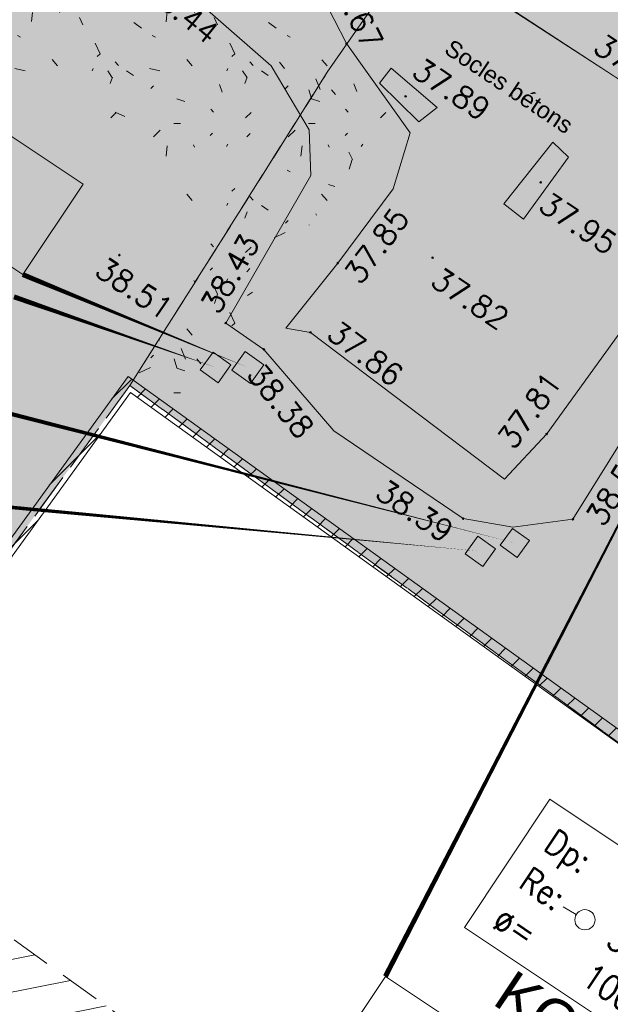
# Model space of a CAD drawing. Header units: metres. Extents: x 1711737 to 1712435, y 9275977 to 9276516.
# Tile 7 of 33: x 1711993 to 1712010, y 9276109 to 9276138. Entities that reach past the tile are written whole.
import ezdxf
from ezdxf.enums import TextEntityAlignment as Align

# ---------------------------------------------------------------- set-up
doc = ezdxf.new("R2010")
doc.units = ezdxf.units.M
doc.header["$LTSCALE"] = 5
doc.header["$PDMODE"] = 32
doc.header["$PDSIZE"] = 0.05
doc.linetypes.add('Parcelle', pattern=[1.2000000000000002, 0.8, -0.4])
doc.layers.get('0').update_dxf_attribs({"lineweight": 15})
doc.layers.add('_sh_lot1', color=7, linetype='Continuous', lineweight=15, true_color=0xffffd7)
for name, color, linetype, lineweight in [('FA_facade', 7, 'Continuous', 15), ('FA_facade.hah', 147, 'Continuous', 13), ('L6', 11, 'Parcelle', 13), ('L7', 11, 'Continuous', 15), ('LA_limite-apparente', 8, 'Continuous', 13), ('MA_assainissement.txt', 5, 'Continuous', 9), ('MI_non-affecte', 8, 'Continuous', 13), ('MI_non-affecte_Texte', 8, 'Continuous', 13), ('MR_topo', 7, 'Continuous', 5), ('MR_topo.alt', 7, 'Continuous', 9), ('MU_mur', 7, 'Continuous', 13), ('MU_mur.hah', 147, 'Continuous', 13), ('TA_talus', 94, 'Continuous', 13), ('TH_talus-haut', 92, 'Continuous', 13), ('VE_Vegetation', 96, 'Continuous', 9)]:
    doc.layers.add(name, color=color, linetype=linetype, lineweight=lineweight)
doc.styles.add('Ass-Style', font='simplex.shx')
doc.styles.add('NUV', font='arial.ttf')
doc.styles.add('Simplex 1.0', font='Simplex.shx', dxfattribs={"height": 0.2})
doc.styles.get("Standard").update_dxf_attribs({"font": 'arial.ttf'})

# ---------------------------------------------------------------- blocks, each defined once
blk = doc.blocks.new('Ha5')
at = {"color": 0}
blk.add_lwpolyline([(-0.5, -0.5), (0.5, -0.5), (0.5, 0.5), (-0.5, 0.5)], close=True, dxfattribs=at)
blk = doc.blocks.new('PointTopo')
at = {"color": 0}
blk.add_point((0, 0), dxfattribs=at)
at = {"layer": 'MR_topo.alt', "style": 'Simplex 1.0'}
blk.add_attdef('ALT', text='', height=0.65, dxfattribs=at).set_placement((0.25, -0.25), align=Align.TOP_LEFT)
blk = doc.blocks.new('dir_tron')
at = {"color": 0, "flags": 128}
blk.add_lwpolyline([(0.1999999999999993, 0), (0.5, 0)], dxfattribs=at)
at = {"color": 0}
blk.add_circle((0, 0), 0.2, dxfattribs=at)

msp = doc.modelspace()

# ---------------------------------------------------------------- hatches: boundary and pattern name
at = {"layer": '_sh_lot1'}
h = msp.add_hatch(color=256, dxfattribs=at)
h.dxf.hatch_style = 1
h.paths.add_polyline_path([(1712001.971316, 9276136.535439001), (1712011.331316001, 9276149.995439), (1712014.079913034, 9276153.956048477), (1711985.838104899, 9276173.941010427), (1711968.511738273, 9276186.103861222), (1711952.301316, 9276172.605439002), (1711946.038302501, 9276167.369048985), (1711923.87015639, 9276148.802646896), (1711929.254577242, 9276142.337411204), (1711950.125109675, 9276124.46918132), (1711956.999442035, 9276136.257166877), (1711987.055572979, 9276114.796027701), (1711996.11558345, 9276127.229060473)], flags=17)
h = msp.add_hatch(color=256, dxfattribs=at)
h.dxf.hatch_style = 1
h.paths.add_polyline_path([(1712060.209996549, 9276112.494448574), (1712063.878881, 9276117.611367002), (1712050.655460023, 9276127.449402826), (1712042.64494, 9276133.409115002), (1712029.932604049, 9276142.586118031), (1712016.252931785, 9276152.3975223), (1712014.079913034, 9276153.956048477), (1712011.331316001, 9276149.995439), (1712001.971316, 9276136.535439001), (1711996.11558345, 9276127.229060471), (1712021.306415, 9276108.796708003), (1712024.97194937, 9276106.20968798), (1712045.241034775, 9276091.727329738), (1712048.931316, 9276097.155439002)], flags=17)
at = {"layer": 'FA_facade.hah'}
h = msp.add_hatch(dxfattribs=at)
h.set_pattern_fill('ANSI31', color=256, scale=0.3, angle=1.90833280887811e-13)
h.set_pattern_definition([(11.29989936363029, (1711881.223961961, 9276159.802325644), (-0.1866370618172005, 0.9340357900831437), [])])
h.paths.add_polyline_path([(1712021.431316, 9276090.115439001), (1711987.055572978, 9276114.7960277), (1711982.321316, 9276107.945439), (1712008.541316, 9276089.055439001), (1712016.531316, 9276083.265439), (1712031.241316, 9276072.595439), (1712036.061316, 9276079.305439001)])
at = {"layer": 'MU_mur.hah'}
h = msp.add_hatch(dxfattribs=at)
h.set_pattern_fill('_U', color=256, scale=0.5, angle=44.99999999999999, style=0, pattern_type=0)
h.set_pattern_definition([(44.99999999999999, (0, 0), (-0.3535533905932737, 0.3535533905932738), [])])
h.paths.add_polyline_path([(1712021.364208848, 9276108.87284623), (1712013.833137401, 9276114.274146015), (1711996.136461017, 9276127.025782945), (1711987.109679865, 9276114.542899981), (1711956.956492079, 9276136.01842754), (1711957.153733, 9276136.295368), (1711987.031969, 9276115.015665), (1711996.059845, 9276127.500062), (1712014.031598, 9276114.550214), (1712021.562363, 9276109.149134)])
at = {"layer": 'VE_Vegetation'}
h = msp.add_hatch(dxfattribs=at)
h.set_pattern_fill('HAIE', color=256, scale=4, angle=1.90833280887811e-13)
h.set_pattern_definition([(109.2900462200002, (2.80424, 0.01486360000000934), (-24.00000000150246, 68.0000000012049), [0.241356, -84.51712439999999]), (161.5650511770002, (1.732799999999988, 3.650000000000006), (-4.000000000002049, 5.429656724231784e-12), [0.25252, -12.39659064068]), (106.9275130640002, (1.493199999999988, 3.730000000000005), (-15.99999999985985, 52.00000000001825), [0.27384, -95.8926822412]), (111.2505055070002, (1.74408, 5.808953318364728e-15), (-7.99999999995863, 20.00000000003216), [0.34598, -76.90685166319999]), (28.44292862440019, (1.208399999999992, 2.328400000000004), (43.99999999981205, 23.999999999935), [0.31104, -108.8677125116]), (83.65980825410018, (1.173999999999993, 2.020800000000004), (-1.146693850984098e-12, 4.000000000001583), [0.3095199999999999, -35.91202055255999]), (28.07248693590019, (3.340199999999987, 3.821000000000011), (52.00000000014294, 28.00000000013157), [0.193668, -67.806332]), (69.4439547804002, (3.5112, 0.1857600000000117), (4.000000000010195, 12.00000000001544), [0.1948, -33.98121498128]), (122.9052429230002, (3.567999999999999, 0.3681600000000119), (-8.000000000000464, 11.99999999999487), [0.2306, -80.7632269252]), (135.0000000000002, (3.761799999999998, 0.7214000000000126), (-4.00000000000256, -1.287858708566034e-14), [0.145108, -5.511746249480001]), (156.2505055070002, (3.97839999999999, 3.194400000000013), (-63.99999999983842, 28.00000000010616), [0.31148, -108.94052227]), (45.00000000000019, (3.533919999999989, 3.160080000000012), (-1.33226762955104e-14, 4.00000000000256), [0.225688, -5.43116624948]), (48.36646066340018, (3.567999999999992, 2.590400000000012), (28.00000000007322, 32.00000000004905), [0.13712, -48.0292583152]), (34.69515353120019, (3.590799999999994, 1.884000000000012), (39.99999999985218, 27.9999999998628), [0.1802, -63.0653532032]), (128.2901631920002, (2.199999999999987, 3.855200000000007), (-15.99999999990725, 20.00000000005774), [0.18448, -96.6452674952]), (72.25532837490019, (2.610399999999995, 1.644400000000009), (28.00000000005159, 87.99999999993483), [0.2991199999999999, -104.6961179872]), (115.3461759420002, (2.701599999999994, 1.929200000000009), (-4.000000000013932, 8.000000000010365), [0.23968, -83.85550416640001]), (115.0168934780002, (3.215199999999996, 1.063600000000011), (-3.999999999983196, 8.000000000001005), [0.35184, -65.8599414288]), (41.18592516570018, (3.123599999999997, 0.9836000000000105), (4.000000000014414, 4.000000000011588), [0.12108, -42.3995032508]), (63.43494882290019, (2.975359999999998, 0.5617600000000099), (1.523448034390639e-12, 4.000000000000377), [0.07645199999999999, -8.86781991]), (131.1859251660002, (1.949199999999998, 0.7100000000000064), (-4.000000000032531, 3.999999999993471), [0.24228, -42.2783032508]), (159.4439547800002, (2.177239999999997, 1.120120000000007), (-11.99999999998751, 4.000000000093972), [0.194808, -33.98120698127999]), (19.79887635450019, (1.493199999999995, 1.530400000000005), (43.99999999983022, 15.99999999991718), [0.13356, -106.1490820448]), (116.5650511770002, (2.017719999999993, 2.294040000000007), (-3.999999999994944, 4.000000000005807), [0.07645199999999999, -8.86781991]), (45.00000000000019, (2.484919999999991, 2.635880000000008), (-1.33226762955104e-14, 4.00000000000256), [0.09673999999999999, -5.560114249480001]), (56.30993247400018, (2.963759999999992, 2.31676000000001), (3.999999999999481, 7.999999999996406), [0.082316, -14.33988910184]), (131.1859251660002, (2.576399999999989, 3.331200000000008), (-4.000000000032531, 3.999999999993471), [0.12124, -42.3993432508]), (1.90833280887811e-13, (1.39999999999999, 3.000000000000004), (-1.332267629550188e-14, 4), [0.2, -3.8]), (146.3099324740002, (0.2049199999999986, 0.4252000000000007), (-7.999999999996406, 3.999999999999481), [0.24628, -14.17592510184]), (143.1301023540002, (0.4443999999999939, 1.826720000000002), (-11.99999999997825, 8.000000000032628), [0.284896, -19.715104]), (36.38435181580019, (-6.122569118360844e-15, 1.83824), (15.99999999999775, 11.99999999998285), [0.268868, -94.13452176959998]), (136.7357045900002, (0.2163719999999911, 2.669920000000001), (-64.00000000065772, 59.99999999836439), [0.266304, -93.11463624]), (25.70995378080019, (0.375999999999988, 3.593200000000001), (7.999999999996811, 3.999999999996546), [0.36704, -119.49955251]), (127.4053566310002, (0.6835999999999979, 0.6300000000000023), (-39.99999999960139, 52.00000000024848), [0.244, -85.359738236]), (45.00000000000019, (0.71788, 0.03757600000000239), (-1.33226762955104e-14, 4.00000000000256), [0.112844, -5.54401024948]), (153.4349488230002, (0.8547599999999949, 1.564680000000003), (-4.000000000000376, -5.457412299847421e-12), [0.10174, -8.84253191]), (167.4711922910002, (0.9915999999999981, 0.5616000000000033), (-20.00000000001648, 3.999999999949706), [0.31552, -36.56265782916]), (45.00000000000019, (0.7999999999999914, 2.600000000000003), (-1.33226762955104e-14, 4.00000000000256), [0.282844, -5.37401024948])])
edge = h.paths.add_edge_path()
edge.add_arc((1711991.991478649, 9276150.397883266), 12.15260842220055, 260.2225713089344, 279.7424739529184)
edge.add_arc((1711991.438832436, 9276144.349627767), 6.477776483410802, 293.7520111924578, 324.8030984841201)
edge.add_line((1711996.732316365, 9276140.615914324), (1712003.916565, 9276135.450411))
edge.add_line((1712003.916565, 9276135.450411), (1711999.363409, 9276129.098474))
edge.add_line((1711999.363409, 9276129.098474), (1711997.428714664, 9276126.629071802))
edge.add_line((1711997.428714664, 9276126.629071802), (1711996.059845, 9276127.500062))
edge.add_line((1711996.059845, 9276127.500062), (1711997.512651, 9276129.253615))
edge.add_arc((1711995.734254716, 9276130.727003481), 2.309451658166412, 320.3584970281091, 371.502056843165)
edge.add_arc((1711992.517989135, 9276130.072526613), 5.591631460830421, 11.50205684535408, 43.7123823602)
edge.add_arc((1711985.893301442, 9276123.739097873), 14.75671774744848, 43.71238236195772, 50.71515202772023)
edge.add_arc((1711988.992944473, 9276127.528165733), 9.861329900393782, 50.71515147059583, 59.28417762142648)
edge.add_arc((1711992.323801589, 9276133.134441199), 3.340215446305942, 59.28417762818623, 86.35104127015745)
edge.add_arc((1711992.637697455, 9276138.056553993), 1.59189616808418, 226.7220111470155, 266.3510412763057, ccw=False)
edge.add_line((1711991.546391, 9276136.897596), (1711989.927707, 9276138.421793))

# ---------------------------------------------------------------- linework, layer by layer
at = {"layer": 'L6', "ltscale": 0.3, "elevation": 34.565357}
for points in [[(1711987.055572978, 9276114.7960277), (1711956.999442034, 9276136.257166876), (1711950.125109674, 9276124.469181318), (1711929.13733, 9276142.437792), (1711929.141009, 9276142.473775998), (1711923.87015639, 9276148.802646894), (1711946.038302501, 9276167.369048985), (1711952.301316, 9276172.605439), (1711968.516203, 9276186.107579), (1711968.307975, 9276186.2469), (1711985.838104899, 9276173.941010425), (1712014.079913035, 9276153.956048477), (1712011.331316, 9276149.995439), (1712001.971316, 9276136.535439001), (1711996.115583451, 9276127.22906047), (1711987.055572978, 9276114.7960277)], [(1712063.878881, 9276117.611367), (1712060.209996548, 9276112.494448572), (1712048.931316, 9276097.155439), (1712045.241034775, 9276091.727329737), (1712024.971949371, 9276106.209687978), (1712021.306415, 9276108.796708), (1711996.115583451, 9276127.22906047), (1712001.971316, 9276136.535439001), (1712011.331316, 9276149.995439), (1712014.079913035, 9276153.956048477), (1712016.252931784, 9276152.397522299), (1712029.932604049, 9276142.586118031), (1712042.64494, 9276133.409115), (1712050.655460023, 9276127.449402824), (1712063.878881, 9276117.611367)], [(1712036.061316, 9276079.305439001), (1712021.431316, 9276090.115439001), (1711987.055572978, 9276114.7960277), (1711996.115583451, 9276127.22906047), (1712021.306415, 9276108.796708), (1712024.971949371, 9276106.209687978), (1712045.241034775, 9276091.727329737), (1712036.061316, 9276079.305439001)], [(1712036.061316, 9276079.305439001), (1712021.431316, 9276090.115439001), (1711987.055572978, 9276114.7960277), (1711982.321316, 9276107.945439), (1712008.541316, 9276089.055439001), (1712016.531316, 9276083.265439), (1712031.241316, 9276072.595439), (1712036.061316, 9276079.305439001)]]:
    msp.add_lwpolyline(points, close=True, dxfattribs=at)
at = {"layer": 'LA_limite-apparente', "flags": 128}
for points in [[(1712005.229875, 9276135.48348), (1712004.689415, 9276135.057066), (1712003.524891, 9276136.214608), (1712003.870592, 9276136.659718)], [(1712007.795761, 9276132.171115), (1712007.21015, 9276132.629746), (1712008.670683, 9276134.459397), (1712009.133223, 9276134.007516)]]:
    msp.add_lwpolyline(points, close=True, dxfattribs=at)
at = {"layer": 'MA_assainissement.txt'}
for points in [[(1712015.8305545, 9276132.9399305, 0, 0.15, 0), (1711988.495790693, 9276150.724744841, 0, 0, 0)], [(1712015.3189465, 9276132.2188015, 0, 0.15, 0), (1712003.698216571, 9276109.67728396, 0, 0, 0)]]:
    msp.add_lwpolyline(points, format="xyseb", dxfattribs=at)
for points in [[(1712008.581518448, 9276114.936614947), (1712015.029155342, 9276110.63655931), (1712012.490735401, 9276106.83037366), (1712006.043098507, 9276111.130429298)], [(1712003.698216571, 9276109.67728396), (1712010.145853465, 9276105.377228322), (1712004.611265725, 9276097.078495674), (1711998.163628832, 9276101.378551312)]]:
    msp.add_lwpolyline(points, close=True, dxfattribs=at)
at = {"layer": 'MI_non-affecte_Texte'}
msp.add_lwpolyline([(1711988.275726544, 9276137.508183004), (1711994.723363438, 9276133.208127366), (1711992.933985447, 9276130.525078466), (1711986.486348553, 9276134.825134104)], close=True, dxfattribs=at)
for points in [[(1711999.6150065, 9276127.7640645, 0, 0.15, 0), (1711992.933985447, 9276130.525078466, 0, 0, 0)], [(1711998.657651, 9276127.767928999, 0, 0.15, 0), (1711992.674196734, 9276129.86214038, 0, 0, 0)], [(1712007.5409945, 9276122.5522835, 0, 0.15, 0), (1711989.314063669, 9276127.22270735, 0, 0, 0)], [(1712006.5128555, 9276122.306519, 0, 0.15, 0), (1711986.965076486, 9276124.13538487, 0, 0, 0)]]:
    msp.add_lwpolyline(points, format="xyseb", dxfattribs=at)
at = {"layer": 'MU_mur', "elevation": 39.92793, "flags": 128}
for points in [[(1712021.562363, 9276109.149134), (1712014.031598, 9276114.550214), (1711996.059845, 9276127.500062), (1711987.031969, 9276115.015665), (1711957.153733, 9276136.295368)], [(1712021.364208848, 9276108.87284623), (1712013.833137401, 9276114.274146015), (1711996.136461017, 9276127.025782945), (1711987.109679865, 9276114.542899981), (1711956.956492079, 9276136.01842754)]]:
    msp.add_lwpolyline(points, dxfattribs=at)
at = {"layer": 'TA_talus', "flags": 128}
msp.add_lwpolyline([(1712011.993275, 9276130.644962), (1712013.152127, 9276131.72202), (1712016.533921, 9276136.214786), (1712016.849996, 9276137.329804), (1712020.630174, 9276143.309825), (1712015.697341, 9276146.560261), (1712011.110468, 9276149.995118), (1712006.752387, 9276152.637173), (1712005.248744, 9276152.851964), (1712003.956623, 9276152.322371), (1712001.67026, 9276149.436548), (1712002.269939, 9276147.633981), (1712002.462992, 9276145.105459), (1712001.457225, 9276142.724962), (1711999.783921, 9276140.33645), (1712001.809751, 9276138.820581), (1712002.544203, 9276137.384732), (1712004.435831, 9276134.735381), (1712003.926013, 9276133.066635), (1712002.282884, 9276130.864135), (1712000.738955, 9276128.936179), (1712001.472729, 9276128.807316), (1712007.23615, 9276124.443369), (1712008.484477, 9276125.790241)], close=True, dxfattribs=at)
at = {"layer": 'TH_talus-haut', "flags": 128}
msp.add_lwpolyline([(1711996.843603, 9276139.762425), (1712000.306337, 9276136.728568), (1712001.434086, 9276134.824122), (1712001.48836, 9276133.466624), (1711998.959967, 9276129.084606), (1712000.094245, 9276128.302881), (1712002.162526, 9276125.881616), (1712006.002403, 9276123.274752), (1712007.478118, 9276123.025306), (1712009.265311, 9276123.254421), (1712013.124512, 9276129.46991), (1712013.051648, 9276130.184862), (1712017.124728, 9276135.812355), (1712017.642059, 9276135.930449), (1712022.459335, 9276142.354973)], dxfattribs=at)

# ---------------------------------------------------------------- block references
at = {"layer": 'MA_assainissement.txt', "xscale": 1.5, "yscale": 1.5, "rotation": 148.9827501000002}
msp.add_blockref('dir_tron', (1712009.620954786, 9276111.358616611), dxfattribs=at)
at = {"layer": 'MI_non-affecte', "rotation": 144.2247318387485}
for p, xscale, yscale in [((1711998.657651, 9276127.767928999, 38.449516), 0.6520331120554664, 0.6520331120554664), ((1711999.6150065, 9276127.7640645, 38.4343985), 0.6815259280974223, 0.6815259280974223), ((1712007.5409945, 9276122.5522835, 38.452105), 0.6211976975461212, 0.6211976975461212), ((1712006.5128555, 9276122.306519, 38.45218850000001), 0.6442992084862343, 0.6442992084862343)]:
    msp.add_blockref('Ha5', p, dxfattribs=dict(at, xscale=xscale, yscale=yscale))
at = {"layer": 'MR_topo'}
ref = msp.add_blockref('PointTopo', (1711996.843603, 9276139.762425, 38.441847), dxfattribs=dict(at, rotation=320.9599798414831))
ref.add_attrib('ALT', '38.44', dxfattribs={"layer": 'MR_topo.alt', "height": 0.65, "rotation": 320.9599798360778, "style": 'Simplex 1.0'}).set_placement((1711996.880313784, 9276139.410782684, 38.441847), align=Align.TOP_LEFT)
ref = msp.add_blockref('PointTopo', (1712002.544203, 9276137.384732, 37.667132), dxfattribs=dict(at, rotation=297.0902259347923))
ref.add_attrib('ALT', '37.67', dxfattribs={"layer": 'MR_topo.alt', "height": 0.65, "rotation": 297.0902259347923, "style": 'Simplex 1.0'}).set_placement((1712002.515732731, 9276139.67607634, 37.667132), align=Align.TOP_LEFT)
ref = msp.add_blockref('PointTopo', (1712010.97807, 9276136.279203, 37.701864), dxfattribs=at)
ref.add_attrib('ALT', '37.70', dxfattribs={"layer": 'MR_topo.alt', "height": 0.65, "rotation": 326.299899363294, "style": 'Simplex 1.0'}).set_placement((1712010.180763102, 9276137.710383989, 37.701864), align=Align.TOP_LEFT)
ref = msp.add_blockref('PointTopo', (1712004.295094, 9276135.817889, 37.890182), dxfattribs=at)
ref.add_attrib('ALT', '37.89', dxfattribs={"layer": 'MR_topo.alt', "height": 0.65, "rotation": 326.299899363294, "style": 'Simplex 1.0'}).set_placement((1712004.795396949, 9276136.991307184), align=Align.TOP_LEFT)
ref = msp.add_blockref('PointTopo', (1712008.307437, 9276133.263888, 37.948509), dxfattribs=at)
ref.add_attrib('ALT', '37.95', dxfattribs={"layer": 'MR_topo.alt', "height": 0.65, "rotation": 326.299899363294, "style": 'Simplex 1.0'}).set_placement((1712008.557437, 9276133.013888, 37.948509), align=Align.TOP_LEFT)
ref = msp.add_blockref('PointTopo', (1712002.282884, 9276130.864135, 37.847235), dxfattribs=dict(at, rotation=53.27599176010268))
ref.add_attrib('ALT', '37.85', dxfattribs={"layer": 'MR_topo.alt', "height": 0.65, "rotation": 53.27599176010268, "style": 'Simplex 1.0'}).set_placement((1712002.427769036, 9276130.57349004, 37.847235), align=Align.TOP_LEFT)
ref = msp.add_blockref('PointTopo', (1711998.959967, 9276129.084606, 38.430191), dxfattribs=dict(at, rotation=60.01536186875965))
ref.add_attrib('ALT', '38.43', dxfattribs={"layer": 'MR_topo.alt', "height": 0.65, "rotation": 60.01536186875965, "style": 'Simplex 1.0'}).set_placement((1711998.180936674, 9276129.627098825, 38.430191), align=Align.TOP_LEFT)
ref = msp.add_blockref('PointTopo', (1711995.801231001, 9276131.101876, 38.513478), dxfattribs=dict(at, rotation=326.033344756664))
ref.add_attrib('ALT', '38.51', dxfattribs={"layer": 'MR_topo.alt', "height": 0.65, "rotation": 326.0333447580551, "style": 'Simplex 1.0'}).set_placement((1711995.387863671, 9276131.078909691, 38.513478), align=Align.TOP_LEFT)
ref = msp.add_blockref('PointTopo', (1712005.098337, 9276131.024952, 37.815527), dxfattribs=at)
ref.add_attrib('ALT', '37.82', dxfattribs={"layer": 'MR_topo.alt', "height": 0.65, "rotation": 326.299899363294, "style": 'Simplex 1.0'}).set_placement((1712005.348337, 9276130.774952, 37.815527), align=Align.TOP_LEFT)
ref = msp.add_blockref('PointTopo', (1712001.472729, 9276128.807316, 37.860281), dxfattribs=dict(at, rotation=322.647002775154))
ref.add_attrib('ALT', '37.86', dxfattribs={"layer": 'MR_topo.alt', "height": 0.65, "rotation": 322.6470027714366, "style": 'Simplex 1.0'}).set_placement((1712002.304251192, 9276129.197789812, 37.860281), align=Align.TOP_LEFT)
ref = msp.add_blockref('PointTopo', (1712000.094245, 9276128.302881, 38.376054), dxfattribs=dict(at, rotation=308.7997800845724))
ref.add_attrib('ALT', '38.38', dxfattribs={"layer": 'MR_topo.alt', "height": 0.65, "rotation": 308.7997800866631, "style": 'Simplex 1.0'}).set_placement((1712000.056060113, 9276127.951395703, 38.376054), align=Align.TOP_LEFT)
ref = msp.add_blockref('PointTopo', (1712008.484477, 9276125.790241, 37.806027), dxfattribs=dict(at, rotation=54.14210344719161))
ref.add_attrib('ALT', '37.81', dxfattribs={"layer": 'MR_topo.alt', "height": 0.65, "rotation": 54.14210344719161, "style": 'Simplex 1.0'}).set_placement((1712006.97735502, 9276125.66810383, 37.806027), align=Align.TOP_LEFT)
ref = msp.add_blockref('PointTopo', (1712009.265310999, 9276123.254421, 38.524162), dxfattribs=dict(at, rotation=58.16382832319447))
ref.add_attrib('ALT', '38.52', dxfattribs={"layer": 'MR_topo.alt', "height": 0.65, "rotation": 58.16382832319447, "style": 'Simplex 1.0'}).set_placement((1712009.609574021, 9276123.334937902, 38.524162), align=Align.TOP_LEFT)
ref = msp.add_blockref('PointTopo', (1712006.002403, 9276123.274752, 38.39087), dxfattribs=dict(at, rotation=325.8277081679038))
ref.add_attrib('ALT', '38.39', dxfattribs={"layer": 'MR_topo.alt', "height": 0.65, "rotation": 325.8277081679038, "style": 'Simplex 1.0'}).set_placement((1712003.713591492, 9276124.475305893, 38.39087), align=Align.TOP_LEFT)

# ---------------------------------------------------------------- texts
at = {"layer": 'FA_facade', "style": 'NUV'}
msp.add_text('Socles bétons', height=0.5, rotation=326.092408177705, dxfattribs=at).set_placement((1712005.407315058, 9276137.126881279))
at = {"layer": 'L7'}
msp.add_text('KO89', height=1.25, rotation=326.2998993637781, dxfattribs=at).set_placement((1712006.831316, 9276108.875439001, 34.565357))
at = {"layer": 'MA_assainissement.txt', "style": 'Ass-Style', "width": 0.85}
for s, p in [('Dp:', (1712008.352447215, 9276113.466699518)), ('Re:', (1712007.603405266, 9276112.343562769)), ('ø=', (1712006.854363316, 9276111.22042602)), ('39.63', (1712010.203258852, 9276110.609669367)), ('100 pvc', (1712009.454216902, 9276109.486532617))]:
    msp.add_text(s, height=0.75, rotation=326.2998993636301, dxfattribs=at).set_placement(p)

doc.saveas('drawing.dxf')
